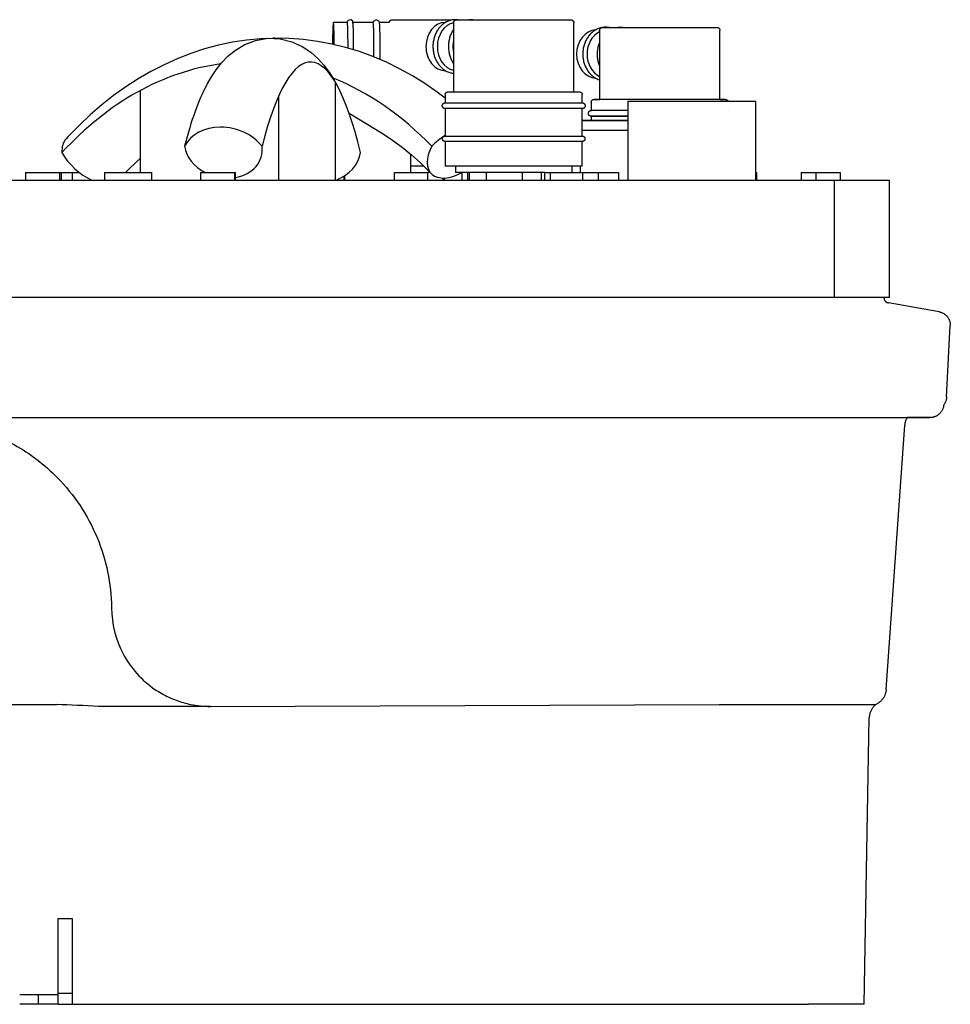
# Model space of a CAD drawing. Header units: millimetres. Extents: x -236 to 281, y 0 to 495.
# Tile 2 of 2: x -56 to 281, y 0 to 357. Entities that reach past the tile are written whole.
import ezdxf

# ---------------------------------------------------------------- set-up
doc = ezdxf.new("R2010")
doc.units = ezdxf.units.MM
for name, color, linetype, true_color in [('Material 1', 5, 'Continuous', 0x0000ff), ('Material 2', 251, 'Continuous', 0x505050), ('Material 3', 7, 'Continuous', 0xe6e6e6)]:
    doc.layers.add(name, color=color, linetype=linetype, true_color=true_color)

msp = doc.modelspace()

# ---------------------------------------------------------------- linework, layer by layer
at = {"layer": 'Material 1'}
for p, q in [((58.41, 298.93), (58.41, 334.28)), ((-12.44, 331.41), (-12.44, 301.67)), ((37.84, 298.93), (37.84, 329.51))]:
    msp.add_line(p, q, dxfattribs=at)
at = {"layer": 'Material 1', "flags": 128}
for points in [[(34.08, 350.33), (31.29, 350.22), (26.14, 349.73), (21.02, 348.94), (15.94, 347.87), (10.9, 346.51), (5.93, 344.88), (1.04, 342.97), (-3.78, 340.8), (-8.51, 338.38), (-13.14, 335.7), (-17.66, 332.77), (-22.07, 329.61), (-26.37, 326.22), (-30.54, 322.61), (-34.59, 318.79), (-38.51, 314.77), (-39.32, 313.89)], [(10.4, 330.91), (11.83, 333.71), (13.39, 336.4), (15.13, 338.98), (17.11, 341.47), (19.41, 343.86), (22.16, 346.1), (25.48, 348.09), (29.4, 349.61), (33.8, 350.38), (38.34, 350.22), (42.61, 349.16), (46.32, 347.46), (49.43, 345.36), (52.02, 343.05), (54.2, 340.63), (56.08, 338.11), (57.75, 335.49), (59.27, 332.77), (60.2, 330.91)], [(98.16, 328.7), (95.29, 330.88), (90.84, 333.95), (86.27, 336.78), (81.6, 339.36), (76.84, 341.69), (71.99, 343.76), (67.06, 345.55), (62.07, 347.08), (57.01, 348.32), (51.91, 349.28), (46.78, 349.96), (41.62, 350.34), (36.45, 350.43), (35.68, 350.4)], [(63.35, 323.21), (75.66, 315.76), (79.12, 313.43), (82.54, 310.88), (85.9, 308.13), (89.21, 305.17), (92.45, 302), (93.12, 301.31)], [(-17.8, 301.67), (-16.92, 302.59), (-13.67, 305.72), (-12.44, 306.81)]]:
    msp.add_lwpolyline(points, dxfattribs=at)
at = {"layer": 'Material 1'}
for centre, major_axis, ratio, start_param, end_param in [((49.34, 183.62), (0, 158.18), 0.188224, 5.626824, 6.91531), ((27.34, 183.62), (0, 158.18), 0.705658, 0.095637, 0.656362), ((27.34, 183.62), (0, 158.18), 0.705658, 5.65106, 6.009217), ((21.25, 183.62), (0, 158.18), 0.188224, 0.330736, 0.632125), ((18.54, 305.16), (-15.65, 4.02), 0.792354, 3.939219, 6.112858), ((100.29, 305.16), (11.63, 11.21), 0.571641, 1.228077, 1.622286), ((-27.41, 302.97), (-11.91, 10.91), 0.561328, 0, 0.537084), ((17.71, 311.23), (-13.85, 3.56), 0.792354, 0.313649, 1.290568), ((17.71, 311.23), (-13.85, 3.56), 0.792354, 2.088857, 3.455242), ((103.42, 311.23), (10.3, 9.92), 0.571641, 2.106263, 4.270937), ((-30.64, 308.93), (-10.55, 9.66), 0.561328, 1.021061, 2.104175), ((53.47, 308.93), (13.89, 3.39), 0.778058, 4.89577, 5.978883)]:
    msp.add_ellipse(centre, major_axis=major_axis, ratio=ratio, start_param=start_param, end_param=end_param, dxfattribs=at)
at = {"layer": 'Material 2'}
for p, q in [((62.64, 356.15), (57.63, 356.15)), ((72.03, 356.15), (64.68, 356.15)), ((77.98, 356.15), (74.31, 356.15)), ((85.47, 356.95), (78.41, 356.95)), ((100.37, 356.95), (85.47, 356.95)), ((98.39, 356.15), (98.27, 356.15)), ((101.19, 355.95), (101.19, 330.95)), ((108.84, 356.95), (101.77, 356.95)), ((144.24, 356.95), (108.84, 356.95)), ((144.82, 330.95), (144.82, 355.95)), ((161.81, 354.2), (154.75, 354.2)), ((154.79, 354.22), (154.77, 354.22)), ((197.21, 354.2), (161.81, 354.2)), ((154.16, 353.2), (154.16, 328.2)), ((197.79, 328.2), (197.79, 353.2)), ((98.27, 338.66), (98.34, 338.66)), ((98.16, 329.95), (98.16, 326.97)), ((99.15, 330.95), (146.86, 330.95)), ((147.86, 326.97), (147.86, 329.95)), ((98.22, 326.97), (147.78, 326.97)), ((151.13, 327.21), (151.13, 324.22)), ((164.39, 327.63), (164.39, 298.93)), ((164.39, 327.63), (187.61, 327.63)), ((187.61, 327.63), (210.83, 327.63)), ((210.83, 298.93), (210.83, 327.63)), ((98.16, 324.89), (98.16, 314.95)), ((147.78, 324.89), (98.22, 324.89)), ((147.86, 314.95), (147.86, 324.89)), ((151.13, 322.14), (151.13, 320.66)), ((159.4, 324.22), (151.14, 324.22)), ((159.4, 322.14), (151.14, 322.14)), ((164.39, 324.22), (159.4, 324.22)), ((164.39, 322.14), (159.4, 322.14)), ((200.81, 324.22), (200.83, 324.22)), ((147.83, 320.58), (164.38, 320.58)), ((147.84, 320.66), (164.38, 320.66)), ((98.22, 314.95), (147.78, 314.95)), ((164.38, 317), (147.83, 317)), ((98.16, 312.95), (98.16, 303.95)), ((147.78, 312.95), (98.22, 312.95)), ((147.86, 303.95), (147.86, 312.95)), ((151.15, 312.2), (151.13, 312.2)), ((85.7, 301.67), (85.7, 308.3)), ((90.4, 303.95), (85.69, 303.95)), ((106.43, 303.95), (98.16, 303.95)), ((101.86, 303.95), (101.86, 301.67)), ((147.86, 303.95), (106.43, 303.95)), ((144.15, 301.67), (144.15, 303.95)), ((147.07, 303.95), (147.07, 301.67)), ((-54, 301.67), (-54, 298.93)), ((-54, 301.67), (-42.68, 301.67)), ((-42.68, 301.67), (-41.51, 301.67)), ((-41.51, 301.67), (-40.97, 301.67)), ((-41.51, 298.93), (-41.51, 301.67)), ((-41.01, 301.67), (-38.94, 301.67)), ((-40.95, 298.93), (-40.95, 301.67)), ((-38.94, 301.67), (-36.91, 301.67)), ((-36.91, 301.67), (-34.45, 301.67)), ((-36.91, 298.93), (-36.91, 301.67)), ((-25.32, 301.67), (-25.32, 298.93)), ((-25.31, 301.67), (-20.26, 301.67)), ((-20.26, 301.67), (-20.25, 301.67)), ((-20.25, 301.67), (-19.99, 301.67)), ((-19.99, 301.67), (-8.17, 301.67)), ((-8.17, 298.93), (-8.17, 301.67)), ((-8.17, 298.93), (-8.17, 301.67)), ((9.48, 301.67), (9.48, 298.93)), ((9.5, 301.67), (21.22, 301.67)), ((21.22, 301.67), (21.93, 301.67)), ((21.93, 301.67), (22.11, 301.67)), ((21.93, 298.93), (21.93, 301.67)), ((22.11, 298.93), (22.11, 301.67)), ((61.53, 298.93), (61.53, 300.44)), ((61.72, 298.93), (61.72, 300.57)), ((79.79, 301.67), (79.84, 301.67)), ((79.79, 298.93), (79.79, 301.67)), ((79.84, 301.67), (91.8, 301.67)), ((92.74, 301.67), (91.8, 301.67)), ((91.82, 298.93), (91.82, 301.67)), ((108.9, 301.67), (101.86, 301.67)), ((104.23, 301.67), (104.23, 298.93)), ((106.37, 298.93), (106.37, 301.67)), ((106.86, 301.67), (106.86, 298.93)), ((134.28, 301.67), (108.9, 301.67)), ((113.06, 301.67), (113.06, 298.93)), ((126.18, 298.93), (126.18, 301.67)), ((132.96, 301.67), (132.96, 298.93)), ((134.23, 301.67), (134.23, 298.93)), ((134.26, 301.67), (136.37, 301.67)), ((136.37, 301.67), (138.39, 301.67)), ((136.37, 298.93), (136.37, 301.67)), ((138.39, 301.67), (148.05, 301.67)), ((148.01, 301.67), (153.74, 301.67)), ((148.05, 298.93), (148.05, 301.67)), ((153.74, 301.67), (156.24, 301.67)), ((153.74, 298.93), (153.74, 301.67)), ((156.24, 301.67), (161.04, 301.67)), ((161.07, 298.93), (161.07, 301.67)), ((210.85, 301.67), (211.21, 301.67)), ((211.21, 298.93), (211.21, 301.67)), ((227.2, 301.67), (227.2, 298.93)), ((227.21, 301.67), (232.74, 301.67)), ((232.74, 301.67), (235.29, 301.67)), ((232.74, 298.93), (232.74, 301.67)), ((235.29, 301.67), (241.42, 301.67)), ((241.46, 298.93), (241.46, 301.67)), ((97.32, 299.7), (97.32, 298.93)), ((97.86, 298.93), (97.86, 299.71))]:
    msp.add_line(p, q, dxfattribs=at)
at = {"layer": 'Material 2', "flags": 128}
for points in [[(103.2, 356.99), (102.89, 357.05), (102.56, 357.1), (102.22, 357.13), (101.89, 357.14), (101.56, 357.14), (101.23, 357.12), (100.9, 357.08), (100.57, 357.03), (100.24, 356.96), (99.92, 356.87), (99.6, 356.77), (99.28, 356.66), (98.97, 356.52), (98.67, 356.38), (98.37, 356.22), (98.07, 356.04), (97.79, 355.85), (97.51, 355.65), (97.23, 355.44), (96.97, 355.21), (96.71, 354.97), (96.47, 354.72), (96.23, 354.46), (96, 354.18), (95.78, 353.9), (95.57, 353.61), (95.37, 353.31), (95.19, 352.99), (95.01, 352.67), (94.84, 352.35), (94.69, 352.01), (94.54, 351.67), (94.41, 351.32), (94.29, 350.97), (94.18, 350.61), (94.08, 350.25), (93.99, 349.88), (93.92, 349.51), (93.86, 349.13), (93.81, 348.76), (93.77, 348.38), (93.74, 348), (93.73, 347.62), (93.73, 347.41)], [(64.97, 347.41), (64.97, 347.76), (64.97, 348.11), (64.96, 348.46), (64.96, 348.8), (64.96, 349.15), (64.96, 349.49), (64.95, 349.83), (64.95, 350.16), (64.95, 350.49), (64.94, 350.82), (64.94, 351.14), (64.93, 351.45), (64.93, 351.76), (64.92, 352.06), (64.91, 352.36), (64.91, 352.64), (64.9, 352.92), (64.89, 353.19), (64.88, 353.45), (64.87, 353.7), (64.87, 353.94), (64.86, 354.17), (64.85, 354.39), (64.84, 354.6), (64.83, 354.8), (64.82, 354.99), (64.8, 355.16), (64.79, 355.33), (64.78, 355.48), (64.77, 355.63), (64.76, 355.76), (64.74, 355.88), (64.73, 355.99), (64.71, 356.1), (64.7, 356.2), (64.67, 356.31), (64.63, 356.45), (64.5, 356.69), (63.96, 357.09), (62.99, 356.9), (62.73, 356.56), (62.66, 356.38), (62.62, 356.26), (62.6, 356.15)], [(74.35, 356.04), (74.32, 356.17), (74.26, 356.34), (74.06, 356.66), (73.17, 357.07), (72.28, 356.66), (72.08, 356.34), (72.01, 356.17), (72.01, 356.15)], [(77.84, 356.15), (77.85, 356.18), (77.86, 356.22), (77.87, 356.27), (77.88, 356.31), (77.9, 356.36), (77.91, 356.4), (77.93, 356.44), (77.95, 356.48), (77.97, 356.52), (78, 356.56), (78.02, 356.6), (78.05, 356.64), (78.08, 356.67), (78.11, 356.71), (78.14, 356.74), (78.17, 356.78), (78.21, 356.81), (78.24, 356.84), (78.28, 356.87), (78.31, 356.89), (78.35, 356.92), (78.39, 356.94), (78.4, 356.95)], [(101.2, 353.59), (101.17, 353.55), (100.97, 353.25), (100.78, 352.94), (100.61, 352.62), (100.44, 352.3), (100.29, 351.97), (100.14, 351.63), (100.01, 351.28), (99.89, 350.93), (99.78, 350.58), (99.68, 350.22), (99.6, 349.85), (99.53, 349.49), (99.46, 349.12), (99.41, 348.74), (99.38, 348.37), (99.35, 347.99), (99.34, 347.61), (99.34, 347.41)], [(101.19, 355.95), (101.19, 355.99), (101.19, 356.04), (101.2, 356.09), (101.2, 356.13), (101.21, 356.18), (101.22, 356.22), (101.24, 356.27), (101.25, 356.31), (101.26, 356.36), (101.28, 356.4), (101.3, 356.44), (101.32, 356.48), (101.34, 356.52), (101.37, 356.56), (101.39, 356.6), (101.42, 356.64), (101.45, 356.67), (101.48, 356.71), (101.51, 356.74), (101.54, 356.78), (101.57, 356.81), (101.61, 356.84), (101.65, 356.87), (101.68, 356.89), (101.72, 356.92), (101.76, 356.94), (101.77, 356.95)], [(108.66, 356.95), (108.47, 356.98), (108.14, 357.03), (107.81, 357.06), (107.48, 357.07), (107.14, 357.07), (106.81, 357.05), (106.48, 357.01), (106.15, 356.96), (106.11, 356.95)], [(144.25, 356.95), (144.28, 356.92), (144.32, 356.9), (144.36, 356.87), (144.4, 356.84), (144.43, 356.81), (144.47, 356.78), (144.5, 356.75), (144.53, 356.72), (144.56, 356.68), (144.59, 356.64), (144.62, 356.61), (144.64, 356.57), (144.67, 356.53), (144.69, 356.49), (144.71, 356.45), (144.73, 356.41), (144.75, 356.36), (144.76, 356.32), (144.78, 356.28), (144.79, 356.23), (144.8, 356.19), (144.81, 356.14), (144.81, 356.09), (144.82, 356.05), (144.82, 356), (144.82, 355.96), (144.82, 355.95)], [(154.75, 354.21), (154.45, 354.14), (154.13, 354.04), (153.8, 353.92), (153.48, 353.79), (153.17, 353.65), (152.86, 353.49), (152.55, 353.31), (152.26, 353.13), (151.97, 352.93), (151.69, 352.71), (151.42, 352.49), (151.15, 352.25), (150.9, 352), (150.65, 351.73), (150.41, 351.46), (150.19, 351.18), (149.97, 350.89), (149.77, 350.58), (149.57, 350.27), (149.39, 349.95), (149.21, 349.62), (149.05, 349.29), (148.9, 348.95), (148.76, 348.6), (148.64, 348.24), (148.52, 347.88), (148.42, 347.52), (148.33, 347.15), (148.25, 346.78), (148.19, 346.4), (148.14, 346.02), (148.1, 345.64), (148.07, 345.26), (148.06, 344.88), (148.06, 344.67)], [(154.16, 353.2), (154.16, 353.25), (154.17, 353.3), (154.17, 353.34), (154.18, 353.39), (154.19, 353.43), (154.2, 353.48), (154.21, 353.52), (154.22, 353.57), (154.24, 353.61), (154.25, 353.65), (154.27, 353.69), (154.29, 353.74), (154.32, 353.78), (154.34, 353.82), (154.36, 353.85), (154.39, 353.89), (154.42, 353.93), (154.45, 353.96), (154.48, 354), (154.51, 354.03), (154.55, 354.06), (154.58, 354.09), (154.62, 354.12), (154.66, 354.15), (154.69, 354.17), (154.73, 354.2), (154.74, 354.2)], [(158.06, 354.2), (157.84, 354.26), (157.5, 354.32), (157.16, 354.36), (156.82, 354.39), (156.48, 354.4), (156.14, 354.4), (155.8, 354.38), (155.46, 354.34), (155.12, 354.29), (154.93, 354.25)], [(163.09, 354.17), (163.01, 354.19), (162.67, 354.25), (162.33, 354.29), (161.99, 354.32), (161.65, 354.33), (161.31, 354.33), (160.97, 354.31), (160.63, 354.27), (160.29, 354.22), (160.2, 354.2)], [(197.22, 354.2), (197.26, 354.18), (197.3, 354.15), (197.33, 354.13), (197.37, 354.1), (197.4, 354.07), (197.44, 354.04), (197.47, 354), (197.5, 353.97), (197.53, 353.94), (197.56, 353.9), (197.59, 353.86), (197.61, 353.82), (197.64, 353.78), (197.66, 353.74), (197.68, 353.7), (197.7, 353.66), (197.72, 353.62), (197.73, 353.57), (197.75, 353.53), (197.76, 353.49), (197.77, 353.44), (197.78, 353.4), (197.79, 353.35), (197.79, 353.3), (197.79, 353.26), (197.79, 353.21), (197.79, 353.2)], [(64.96, 346.17), (64.96, 346.52), (64.97, 346.87), (64.97, 347.22), (64.97, 347.41)], [(93.73, 347.41), (93.73, 347.03), (93.75, 346.65), (93.78, 346.27), (93.83, 345.89), (93.88, 345.51), (93.95, 345.14), (94.03, 344.77), (94.12, 344.4), (94.23, 344.04), (94.34, 343.69), (94.47, 343.33), (94.61, 342.99), (94.76, 342.65), (94.92, 342.32), (95.09, 342), (95.27, 341.68), (95.46, 341.37), (95.67, 341.07), (95.88, 340.79), (96.11, 340.51), (96.34, 340.24), (96.58, 339.98), (96.83, 339.74), (97.09, 339.5), (97.36, 339.28), (97.63, 339.07), (97.92, 338.88), (98.21, 338.69), (98.5, 338.52), (98.81, 338.37), (99.11, 338.23), (99.43, 338.11), (99.74, 338), (100.07, 337.91), (100.39, 337.83), (100.72, 337.77), (101.05, 337.72), (101.2, 337.71)], [(99.34, 347.41), (99.34, 347.03), (99.36, 346.65), (99.39, 346.28), (99.44, 345.9), (99.49, 345.53), (99.56, 345.16), (99.64, 344.8), (99.73, 344.43), (99.83, 344.08), (99.94, 343.72), (100.07, 343.37), (100.21, 343.03), (100.36, 342.7), (100.52, 342.37), (100.69, 342.05), (100.87, 341.73), (101.06, 341.43), (101.2, 341.23)], [(154.17, 349.07), (154.1, 348.91), (153.96, 348.56), (153.83, 348.21), (153.72, 347.85), (153.62, 347.49), (153.53, 347.13), (153.46, 346.76), (153.39, 346.38), (153.34, 346.01), (153.3, 345.63), (153.28, 345.26), (153.26, 344.88), (153.26, 344.67)], [(148.06, 344.67), (148.06, 344.29), (148.08, 343.91), (148.11, 343.53), (148.16, 343.15), (148.22, 342.77), (148.29, 342.4), (148.37, 342.03), (148.46, 341.66), (148.57, 341.3), (148.69, 340.94), (148.82, 340.59), (148.97, 340.24), (149.12, 339.9), (149.29, 339.57), (149.47, 339.25), (149.66, 338.93), (149.86, 338.62), (150.07, 338.32), (150.29, 338.03), (150.52, 337.76), (150.76, 337.49), (151.01, 337.23), (151.27, 336.99), (151.54, 336.75), (151.82, 336.53), (152.1, 336.32), (152.39, 336.13), (152.69, 335.95), (153, 335.78), (153.31, 335.63), (153.63, 335.49), (153.95, 335.37), (154.17, 335.29)], [(153.26, 344.67), (153.27, 344.29), (153.29, 343.92), (153.32, 343.54), (153.36, 343.16), (153.42, 342.79), (153.49, 342.42), (153.57, 342.05), (153.67, 341.69), (153.77, 341.33), (153.89, 340.97), (154.02, 340.62), (154.16, 340.28)], [(98.16, 329.95), (98.16, 329.99), (98.16, 330.03), (98.16, 330.07), (98.17, 330.11), (98.18, 330.15), (98.19, 330.19), (98.2, 330.23), (98.21, 330.26), (98.22, 330.3), (98.24, 330.34), (98.25, 330.38), (98.27, 330.41), (98.29, 330.45), (98.31, 330.48), (98.33, 330.51), (98.35, 330.55), (98.38, 330.58), (98.4, 330.61), (98.43, 330.64), (98.46, 330.67), (98.49, 330.69), (98.52, 330.72), (98.55, 330.74), (98.58, 330.77), (98.62, 330.79), (98.65, 330.81), (98.68, 330.83), (98.72, 330.85), (98.76, 330.87), (98.79, 330.88), (98.83, 330.89), (98.87, 330.91), (98.91, 330.92), (98.95, 330.93), (98.98, 330.93), (99.02, 330.94), (99.06, 330.94), (99.1, 330.95), (99.14, 330.95), (99.15, 330.95)], [(146.86, 330.95), (146.9, 330.95), (146.94, 330.95), (146.98, 330.94), (147.02, 330.94), (147.06, 330.93), (147.1, 330.92), (147.13, 330.91), (147.17, 330.9), (147.21, 330.88), (147.25, 330.87), (147.28, 330.85), (147.32, 330.84), (147.35, 330.82), (147.39, 330.8), (147.42, 330.77), (147.45, 330.75), (147.49, 330.73), (147.52, 330.7), (147.55, 330.67), (147.57, 330.65), (147.6, 330.62), (147.63, 330.59), (147.65, 330.56), (147.68, 330.52), (147.7, 330.49), (147.72, 330.46), (147.74, 330.42), (147.76, 330.39), (147.77, 330.35), (147.79, 330.31), (147.8, 330.27), (147.81, 330.24), (147.82, 330.2), (147.83, 330.16), (147.84, 330.12), (147.85, 330.08), (147.85, 330.04), (147.85, 330), (147.86, 329.96), (147.86, 329.95)], [(98.16, 324.89), (98.12, 324.89), (98.07, 324.89), (98.03, 324.89), (97.99, 324.9), (97.95, 324.91), (97.91, 324.92), (97.87, 324.93), (97.83, 324.94), (97.79, 324.95), (97.75, 324.97), (97.71, 324.98), (97.68, 325), (97.64, 325.02), (97.6, 325.04), (97.57, 325.07), (97.54, 325.09), (97.5, 325.12), (97.47, 325.14), (97.44, 325.17), (97.41, 325.2), (97.38, 325.23), (97.35, 325.26), (97.33, 325.3), (97.3, 325.33), (97.28, 325.36), (97.26, 325.4), (97.24, 325.44), (97.22, 325.47), (97.2, 325.51), (97.19, 325.55), (97.17, 325.59), (97.16, 325.63), (97.15, 325.67), (97.14, 325.71), (97.13, 325.75), (97.12, 325.79), (97.12, 325.83), (97.12, 325.87), (97.12, 325.92), (97.12, 325.96), (97.12, 326), (97.12, 326.04), (97.13, 326.08), (97.13, 326.12), (97.14, 326.16), (97.15, 326.2), (97.17, 326.24), (97.18, 326.28), (97.19, 326.32), (97.21, 326.36), (97.23, 326.4), (97.25, 326.43), (97.27, 326.47), (97.29, 326.5), (97.32, 326.54), (97.34, 326.57), (97.37, 326.6), (97.39, 326.64), (97.42, 326.67), (97.45, 326.69), (97.48, 326.72), (97.52, 326.75), (97.55, 326.77), (97.58, 326.8), (97.62, 326.82), (97.66, 326.84), (97.69, 326.86), (97.73, 326.88), (97.77, 326.89), (97.81, 326.91), (97.85, 326.92), (97.89, 326.93), (97.93, 326.94), (97.97, 326.95), (98.01, 326.96), (98.05, 326.96), (98.09, 326.97), (98.13, 326.97), (98.16, 326.97)], [(98.16, 326.97), (98.18, 326.97), (98.22, 326.97)], [(147.78, 326.97), (147.84, 326.97), (147.86, 326.97)], [(147.86, 326.97), (147.9, 326.97), (147.94, 326.96), (147.98, 326.96), (148.02, 326.95), (148.06, 326.95), (148.1, 326.94), (148.14, 326.93), (148.18, 326.91), (148.22, 326.9), (148.26, 326.89), (148.3, 326.87), (148.34, 326.85), (148.37, 326.83), (148.41, 326.81), (148.44, 326.79), (148.48, 326.76), (148.51, 326.74), (148.54, 326.71), (148.57, 326.68), (148.6, 326.65), (148.63, 326.62), (148.66, 326.59), (148.68, 326.56), (148.71, 326.52), (148.73, 326.49), (148.75, 326.45), (148.77, 326.42), (148.79, 326.38), (148.81, 326.34), (148.83, 326.3), (148.84, 326.26), (148.85, 326.22), (148.86, 326.18), (148.87, 326.14), (148.88, 326.1), (148.89, 326.06), (148.89, 326.02), (148.9, 325.98), (148.9, 325.94), (148.9, 325.9), (148.89, 325.85), (148.89, 325.81), (148.89, 325.77), (148.88, 325.73), (148.87, 325.69), (148.86, 325.65), (148.85, 325.61), (148.83, 325.57), (148.82, 325.53), (148.8, 325.49), (148.78, 325.46), (148.76, 325.42), (148.74, 325.38), (148.72, 325.35), (148.7, 325.31), (148.67, 325.28), (148.65, 325.25), (148.62, 325.22), (148.59, 325.19), (148.56, 325.16), (148.53, 325.13), (148.5, 325.1), (148.46, 325.08), (148.43, 325.06), (148.39, 325.03), (148.36, 325.01), (148.32, 324.99), (148.28, 324.98), (148.24, 324.96), (148.2, 324.95), (148.16, 324.93), (148.12, 324.92), (148.08, 324.91), (148.04, 324.9), (148, 324.9), (147.96, 324.89), (147.92, 324.89), (147.88, 324.89), (147.86, 324.89)], [(151.13, 327.21), (151.13, 327.25), (151.13, 327.29), (151.14, 327.32), (151.14, 327.36), (151.15, 327.4), (151.16, 327.44), (151.17, 327.48), (151.18, 327.52), (151.19, 327.56), (151.21, 327.59), (151.22, 327.63), (151.24, 327.67), (151.26, 327.7), (151.28, 327.74), (151.3, 327.77), (151.33, 327.8), (151.35, 327.83), (151.38, 327.86), (151.4, 327.89), (151.43, 327.92), (151.46, 327.95), (151.49, 327.97), (151.52, 328), (151.55, 328.02), (151.59, 328.04), (151.62, 328.07), (151.66, 328.09), (151.69, 328.1), (151.73, 328.12), (151.77, 328.14), (151.8, 328.15), (151.84, 328.16), (151.88, 328.17), (151.92, 328.18), (151.96, 328.19), (152, 328.19), (152.04, 328.2), (152.08, 328.2), (152.12, 328.2), (152.13, 328.2)], [(160.07, 328.2), (159.37, 328.2), (158.7, 328.2), (158.05, 328.2), (157.44, 328.2), (156.85, 328.2), (156.3, 328.2), (155.78, 328.2), (155.28, 328.2), (154.83, 328.2), (154.4, 328.2), (154.01, 328.2), (153.66, 328.2), (153.34, 328.2), (153.06, 328.2), (152.81, 328.2), (152.6, 328.2), (152.43, 328.2), (152.3, 328.2), (152.2, 328.2), (152.15, 328.2), (152.13, 328.2)], [(152.13, 328.2), (152.15, 328.2), (152.2, 328.2), (152.3, 328.2), (152.43, 328.2), (152.6, 328.2), (152.81, 328.2), (153.06, 328.2), (153.34, 328.2), (153.66, 328.2), (154.01, 328.2), (154.17, 328.2)], [(199.83, 328.2), (199.81, 328.2), (199.75, 328.2), (199.66, 328.2), (199.53, 328.2), (199.36, 328.2), (199.15, 328.2), (198.9, 328.2), (198.62, 328.2), (198.3, 328.2), (197.95, 328.2), (197.56, 328.2), (197.14, 328.2), (196.68, 328.2), (196.19, 328.2), (195.66, 328.2), (195.11, 328.2), (194.53, 328.2), (193.91, 328.2), (193.27, 328.2), (192.6, 328.2), (191.9, 328.2), (191.18, 328.2), (190.43, 328.2), (189.66, 328.2), (188.87, 328.2), (188.05, 328.2), (187.22, 328.2), (186.37, 328.2), (185.5, 328.2), (184.62, 328.2), (183.73, 328.2), (182.82, 328.2), (181.9, 328.2), (180.97, 328.2), (180.03, 328.2), (179.09, 328.2), (178.14, 328.2), (177.19, 328.2), (176.24, 328.2), (175.28, 328.2), (174.33, 328.2), (173.38, 328.2), (172.43, 328.2), (171.49, 328.2), (170.56, 328.2), (169.64, 328.2), (168.72, 328.2), (167.82, 328.2), (166.93, 328.2), (166.05, 328.2), (165.19, 328.2), (164.35, 328.2), (163.53, 328.2), (162.72, 328.2), (161.94, 328.2), (161.18, 328.2), (160.45, 328.2), (160.07, 328.2)], [(197.79, 328.2), (197.94, 328.2), (198.3, 328.2), (198.62, 328.2), (198.9, 328.2), (199.14, 328.2), (199.35, 328.2), (199.52, 328.2), (199.66, 328.2), (199.75, 328.2), (199.81, 328.2), (199.83, 328.2)], [(199.83, 328.2), (199.87, 328.2), (199.91, 328.2), (199.95, 328.2), (199.99, 328.19), (200.03, 328.18), (200.07, 328.17), (200.11, 328.16), (200.14, 328.15), (200.18, 328.14), (200.22, 328.12), (200.26, 328.11), (200.29, 328.09), (200.33, 328.07), (200.36, 328.05), (200.39, 328.03), (200.43, 328.01), (200.46, 327.98), (200.49, 327.96), (200.52, 327.93), (200.55, 327.9), (200.57, 327.87), (200.6, 327.84), (200.62, 327.81), (200.65, 327.78), (200.67, 327.74), (200.69, 327.71), (200.71, 327.68), (200.73, 327.64)], [(98.22, 324.89), (98.2, 324.89), (98.16, 324.89), (98.16, 324.89)], [(147.86, 324.89), (147.84, 324.89), (147.78, 324.89)], [(151.13, 322.14), (151.09, 322.14), (151.05, 322.14), (151, 322.15), (150.96, 322.15), (150.92, 322.16), (150.88, 322.17), (150.84, 322.18), (150.8, 322.19), (150.76, 322.21), (150.72, 322.22), (150.69, 322.24), (150.65, 322.26), (150.61, 322.28), (150.58, 322.3), (150.54, 322.32), (150.51, 322.35), (150.47, 322.37), (150.44, 322.4), (150.41, 322.43), (150.38, 322.46), (150.35, 322.49), (150.33, 322.52), (150.3, 322.55), (150.28, 322.58), (150.25, 322.62), (150.23, 322.65), (150.21, 322.69), (150.19, 322.73), (150.17, 322.77), (150.16, 322.8), (150.14, 322.84), (150.13, 322.88), (150.12, 322.92), (150.11, 322.96), (150.1, 323), (150.1, 323.04), (150.09, 323.09), (150.09, 323.13), (150.09, 323.17), (150.09, 323.21), (150.09, 323.25), (150.09, 323.29), (150.1, 323.34), (150.11, 323.38), (150.12, 323.42), (150.13, 323.46), (150.14, 323.5), (150.15, 323.54), (150.17, 323.58), (150.18, 323.61), (150.2, 323.65), (150.22, 323.69), (150.24, 323.72), (150.26, 323.76), (150.29, 323.79), (150.31, 323.83), (150.34, 323.86), (150.37, 323.89), (150.4, 323.92), (150.43, 323.95), (150.46, 323.98), (150.49, 324), (150.52, 324.03), (150.56, 324.05), (150.59, 324.07), (150.63, 324.09), (150.67, 324.11), (150.7, 324.13), (150.74, 324.15), (150.78, 324.16), (150.82, 324.17), (150.86, 324.19), (150.9, 324.2), (150.94, 324.2), (150.98, 324.21), (151.02, 324.22), (151.07, 324.22), (151.11, 324.22), (151.13, 324.22)], [(159.4, 324.22), (158.67, 324.22), (157.97, 324.22), (157.3, 324.22), (156.66, 324.22), (156.05, 324.22), (155.48, 324.22), (154.93, 324.22), (154.42, 324.22), (153.94, 324.22), (153.5, 324.22), (153.09, 324.22), (152.73, 324.22), (152.39, 324.22), (152.1, 324.22), (151.84, 324.22), (151.63, 324.22), (151.45, 324.22), (151.31, 324.22), (151.21, 324.22), (151.15, 324.22), (151.13, 324.22)], [(151.13, 324.22), (151.15, 324.22), (151.2, 324.22)], [(151.2, 322.14), (151.18, 322.14), (151.14, 322.14), (151.13, 322.14)], [(151.13, 322.14), (151.15, 322.14), (151.21, 322.14), (151.31, 322.14), (151.45, 322.14), (151.62, 322.14), (151.84, 322.14), (152.1, 322.14), (152.39, 322.14), (152.72, 322.14), (153.09, 322.14), (153.5, 322.14), (153.94, 322.14), (154.41, 322.14), (154.93, 322.14), (155.47, 322.14), (156.05, 322.14), (156.66, 322.14), (157.3, 322.14), (157.97, 322.14), (158.67, 322.14), (159.39, 322.14), (159.4, 322.14)], [(164.39, 324.22), (163.87, 324.22), (163.01, 324.22), (162.17, 324.22), (161.35, 324.22), (160.56, 324.22), (159.8, 324.22), (159.4, 324.22)], [(159.4, 322.14), (160.15, 322.14), (160.93, 322.14), (161.74, 322.14), (162.56, 322.14), (163.41, 322.14), (164.28, 322.14), (164.39, 322.14)], [(98.16, 312.95), (98.12, 312.95), (98.08, 312.95), (98.04, 312.96), (98, 312.96), (97.96, 312.97), (97.92, 312.98), (97.88, 312.99), (97.84, 313), (97.8, 313.01), (97.77, 313.03), (97.73, 313.04), (97.7, 313.06), (97.66, 313.08), (97.63, 313.1), (97.59, 313.12), (97.56, 313.15), (97.53, 313.17), (97.5, 313.2), (97.47, 313.22), (97.44, 313.25), (97.41, 313.28), (97.39, 313.31), (97.36, 313.34), (97.34, 313.37), (97.32, 313.41), (97.29, 313.44), (97.27, 313.48), (97.26, 313.51), (97.24, 313.55), (97.22, 313.59), (97.21, 313.62), (97.2, 313.66), (97.19, 313.7), (97.18, 313.74), (97.17, 313.78), (97.17, 313.82), (97.16, 313.86), (97.16, 313.9), (97.16, 313.94), (97.16, 313.98), (97.16, 314.02), (97.16, 314.06), (97.17, 314.1), (97.17, 314.14), (97.18, 314.18), (97.19, 314.21), (97.2, 314.25), (97.22, 314.29), (97.23, 314.33), (97.25, 314.36), (97.26, 314.4), (97.28, 314.44), (97.3, 314.47), (97.33, 314.5), (97.35, 314.54), (97.37, 314.57), (97.4, 314.6), (97.42, 314.63), (97.45, 314.66), (97.48, 314.69), (97.51, 314.71), (97.54, 314.74), (97.57, 314.76), (97.61, 314.78), (97.64, 314.81), (97.68, 314.83), (97.71, 314.84), (97.75, 314.86), (97.78, 314.88), (97.82, 314.89), (97.86, 314.9), (97.9, 314.91), (97.94, 314.92), (97.98, 314.93), (98.02, 314.94), (98.06, 314.94), (98.1, 314.95), (98.14, 314.95), (98.16, 314.95)], [(98.16, 314.95), (98.18, 314.95), (98.22, 314.95)], [(147.78, 314.95), (147.84, 314.95), (147.86, 314.95)], [(147.86, 314.95), (147.9, 314.95), (147.94, 314.95), (147.98, 314.94), (148.02, 314.94), (148.05, 314.93), (148.09, 314.92), (148.13, 314.91), (148.17, 314.9), (148.21, 314.88), (148.25, 314.87), (148.28, 314.85), (148.32, 314.84), (148.35, 314.82), (148.39, 314.8), (148.42, 314.77), (148.45, 314.75), (148.48, 314.73), (148.52, 314.7), (148.54, 314.67), (148.57, 314.65), (148.6, 314.62), (148.63, 314.59), (148.65, 314.55), (148.67, 314.52), (148.7, 314.49), (148.72, 314.45), (148.74, 314.42), (148.76, 314.38), (148.77, 314.35), (148.79, 314.31), (148.8, 314.27), (148.81, 314.24), (148.82, 314.2), (148.83, 314.16), (148.84, 314.12), (148.85, 314.08), (148.85, 314.04), (148.85, 314), (148.86, 313.96), (148.86, 313.92), (148.85, 313.88), (148.85, 313.84), (148.84, 313.8), (148.84, 313.76), (148.83, 313.72), (148.82, 313.68), (148.81, 313.64), (148.8, 313.61), (148.78, 313.57), (148.76, 313.53), (148.75, 313.5), (148.73, 313.46), (148.71, 313.43), (148.69, 313.39), (148.66, 313.36), (148.64, 313.33), (148.61, 313.3), (148.59, 313.27), (148.56, 313.24), (148.53, 313.21), (148.5, 313.18), (148.47, 313.16), (148.44, 313.14), (148.41, 313.11), (148.37, 313.09), (148.34, 313.07), (148.3, 313.05), (148.26, 313.04), (148.23, 313.02), (148.19, 313.01), (148.15, 312.99), (148.11, 312.98), (148.08, 312.97), (148.04, 312.96), (148, 312.96), (147.96, 312.95), (147.92, 312.95), (147.88, 312.95), (147.86, 312.95)], [(98.22, 312.95), (98.2, 312.95), (98.16, 312.95), (98.16, 312.95)], [(147.86, 312.95), (147.84, 312.95), (147.78, 312.95)]]:
    msp.add_lwpolyline(points, dxfattribs=at)
at = {"layer": 'Material 2'}
for centre, ratio, start_param, end_param in [((57.63, 347.41), 0.034684, 4.791952, 7.760391), ((62.64, 347.41), 0.034684, 4.712389, 6.283185), ((64.66, 347.41), 0.034684, 4.712389, 6.021386), ((72.03, 347.41), 0.034684, 4.712389, 6.283185), ((74.3, 347.41), 0.034684, 4.712389, 6.152286), ((98.27, 347.41), 0.810023, 0, 1.570796), ((102.4, 347.41), 0.810023, 0.167315, 1.570796), ((153.12, 344.67), 0.839602, 0.041174, 1.570796), ((156.94, 344.67), 0.839602, 0.386737, 1.570796), ((62.64, 347.41), 0.034684, 4.643852, 4.712389), ((64.66, 347.41), 0.034684, 4.570617, 4.712389), ((72.03, 347.41), 0.034684, 4.255927, 4.712389), ((74.3, 347.41), 0.034684, 4.135714, 4.712389), ((98.27, 347.41), 0.810023, 1.570796, 3.141593), ((102.4, 347.41), 0.810023, 1.570796, 2.971116), ((108.05, 347.41), 0.810023, 1.319337, 1.570796), ((108.05, 347.41), 0.810023, 1.570796, 1.822256), ((153.12, 344.67), 0.839602, 1.570796, 3.095061), ((156.94, 344.67), 0.839602, 1.570796, 2.754856)]:
    msp.add_ellipse(centre, major_axis=(0, 8.74), ratio=ratio, start_param=start_param, end_param=end_param, dxfattribs=at)
at = {"layer": 'Material 3'}
for p, q in [((-152.19, 298.93), (196.84, 298.93)), ((196.84, 298.93), (239.37, 298.93)), ((239.37, 298.93), (259.27, 298.93)), ((239.37, 256.38), (239.37, 298.93)), ((259.27, 271.34), (259.27, 298.93)), ((259.28, 271.34), (259.27, 271.34)), ((259.28, 256.38), (259.28, 271.34)), ((196.84, 256.38), (-152.19, 256.38)), ((239.37, 256.38), (196.84, 256.38)), ((259.28, 256.38), (239.37, 256.38)), ((277.28, 251.18), (258.88, 254.42)), ((279.95, 220.19), (281.32, 246.2)), ((258.1, 114.22), (264.78, 210.02)), ((-98.2, 108.77), (-42.79, 108.77)), ((13.02, 108.06), (-27.49, 108.06)), ((13.02, 108.06), (197.54, 108.77)), ((197.54, 108.77), (234.12, 108.77)), ((234.12, 108.77), (254.32, 108.77)), ((250.12, 0), (251.93, 103.86)), ((-42.15, 4), (-42.15, 31.1)), ((-42.15, 31.1), (-37.11, 31.1)), ((-37.11, 31.1), (-37.11, 4)), ((-42.15, 0), (-42.15, 4)), ((-42.15, 4), (-37.11, 4)), ((-37.11, 4), (-37.11, 0)), ((-56.11, 3.56), (-49.28, 3.56)), ((-49.28, 0), (-56.11, 0)), ((-49.28, 3.56), (-42.15, 3.56)), ((-49.28, 0), (-49.28, 3.56)), ((-42.15, 0), (-49.28, 0)), ((-42.15, 0), (-42.15, 3.56)), ((-42.15, 0), (-37.11, 0)), ((-37.12, 0), (196.92, 0)), ((196.92, 0), (229.93, 0)), ((250.12, 0), (229.93, 0))]:
    msp.add_line(p, q, dxfattribs=at)
at = {"layer": 'Material 3', "flags": 128}
for points in [[(257.24, 256.38), (257.24, 256.3), (257.24, 256.22), (257.25, 256.14), (257.26, 256.07), (257.28, 255.99), (257.29, 255.91), (257.31, 255.83), (257.34, 255.76), (257.36, 255.68), (257.39, 255.61), (257.43, 255.53), (257.46, 255.46), (257.5, 255.39), (257.54, 255.32), (257.58, 255.26), (257.63, 255.19), (257.68, 255.13), (257.73, 255.07), (257.79, 255.01), (257.84, 254.95), (257.9, 254.9), (257.96, 254.85), (258.02, 254.8), (258.09, 254.75), (258.15, 254.71), (258.22, 254.66), (258.29, 254.63), (258.36, 254.59), (258.43, 254.56), (258.51, 254.53), (258.58, 254.5), (258.66, 254.47), (258.74, 254.45), (258.81, 254.43), (258.88, 254.42)], [(277.28, 251.18), (277.48, 251.14), (277.67, 251.09), (277.86, 251.03), (278.05, 250.97), (278.23, 250.9), (278.41, 250.82), (278.59, 250.73), (278.77, 250.64), (278.94, 250.54), (279.11, 250.44), (279.27, 250.32), (279.43, 250.2), (279.58, 250.08), (279.73, 249.95), (279.87, 249.81), (280.01, 249.67), (280.14, 249.52), (280.26, 249.37), (280.38, 249.21), (280.49, 249.05), (280.6, 248.88), (280.7, 248.71), (280.79, 248.53), (280.88, 248.35), (280.96, 248.17), (281.03, 247.99), (281.09, 247.8), (281.14, 247.61), (281.19, 247.42), (281.23, 247.23), (281.27, 247.03), (281.29, 246.83), (281.31, 246.64), (281.32, 246.44), (281.32, 246.24), (281.32, 246.2)], [(279.95, 220.19), (279.94, 219.98), (279.91, 219.77), (279.88, 219.56), (279.83, 219.36), (279.78, 219.15), (279.72, 218.95), (279.66, 218.75), (279.58, 218.55), (279.5, 218.35), (279.41, 218.16), (279.31, 217.97), (279.2, 217.79), (279.09, 217.61), (278.97, 217.44), (278.93, 217.38)], [(278.93, 217.38), (278.91, 217.18), (278.88, 216.98), (278.84, 216.79), (278.8, 216.59), (278.74, 216.4), (278.68, 216.2), (278.61, 216.02), (278.54, 215.83), (278.45, 215.65), (278.36, 215.47), (278.26, 215.29), (278.16, 215.12), (278.05, 214.95), (277.93, 214.79), (277.81, 214.63), (277.67, 214.48), (277.54, 214.33), (277.4, 214.19), (277.25, 214.06), (277.09, 213.93), (276.94, 213.8), (276.77, 213.68), (276.6, 213.57), (276.43, 213.47), (276.26, 213.37), (276.08, 213.28), (275.89, 213.2), (275.71, 213.13), (275.52, 213.06), (275.33, 213), (275.13, 212.95), (274.94, 212.9), (274.74, 212.87), (274.54, 212.84), (274.34, 212.82), (274.14, 212.8), (273.94, 212.8), (273.92, 212.8)], [(-155.01, 212.8), (-109.17, 212.8), (-63.12, 212.8), (-16.94, 212.8), (29.32, 212.8), (75.56, 212.8), (121.71, 212.8), (167.71, 212.8), (200.24, 212.8)], [(200.24, 212.8), (202.74, 212.8), (205.22, 212.8), (207.68, 212.8), (210.11, 212.8), (212.5, 212.8), (214.87, 212.8), (217.19, 212.8), (219.47, 212.8), (221.71, 212.8), (223.9, 212.8), (226.03, 212.8), (228.1, 212.8), (230.12, 212.8), (232.07, 212.8), (233.96, 212.8), (235.77, 212.8), (237.51, 212.8), (239.18, 212.8), (240.77, 212.8), (242.28, 212.8), (243.71, 212.8), (245.05, 212.8), (246.3, 212.8), (247.47, 212.8), (248.54, 212.8), (249.52, 212.8), (250.41, 212.8), (251.2, 212.8), (251.89, 212.8), (252.49, 212.8), (252.99, 212.8), (253.38, 212.8), (253.68, 212.8), (253.72, 212.8)], [(253.72, 212.8), (261.59, 212.8), (267.54, 212.8), (271.55, 212.8), (273.62, 212.8), (273.92, 212.8)], [(265.74, 212.8), (265.63, 212.65), (265.52, 212.49), (265.42, 212.32), (265.33, 212.16), (265.25, 211.99), (265.17, 211.81), (265.1, 211.64), (265.03, 211.46), (264.97, 211.28), (264.92, 211.09), (264.88, 210.91), (264.85, 210.72), (264.82, 210.53), (264.8, 210.34), (264.79, 210.15), (264.78, 210.02)], [(273.92, 212.8), (272.95, 212.8), (270.03, 212.8), (265.74, 212.8)], [(258.1, 114.22), (258.08, 113.97), (258.05, 113.71), (258, 113.45), (257.95, 113.2), (257.88, 112.95), (257.81, 112.7), (257.73, 112.45), (257.63, 112.21), (257.53, 111.97), (257.42, 111.74), (257.29, 111.51), (257.16, 111.29), (257.02, 111.07), (256.87, 110.85), (256.72, 110.65), (256.55, 110.45), (256.38, 110.25), (256.2, 110.07), (256.01, 109.89), (255.82, 109.72), (255.61, 109.55), (255.41, 109.4), (255.19, 109.25), (254.97, 109.11), (254.75, 108.98), (254.52, 108.86), (254.32, 108.77)], [(254.32, 108.77), (254.13, 108.6), (253.94, 108.43), (253.75, 108.25), (253.58, 108.06), (253.41, 107.86), (253.25, 107.66), (253.09, 107.45), (252.95, 107.24), (252.81, 107.02), (252.69, 106.79), (252.57, 106.56), (252.46, 106.32), (252.37, 106.09), (252.28, 105.84), (252.2, 105.6), (252.13, 105.35), (252.07, 105.1), (252.02, 104.84), (251.98, 104.59), (251.95, 104.33), (251.94, 104.07), (251.93, 103.86)]]:
    msp.add_lwpolyline(points, dxfattribs=at)
at = {"layer": 'Material 3'}
msp.add_arc((-312.17, -5883.36), 5998.18, 87.279615, 87.425991, dxfattribs=at)
msp.add_open_spline([(-76.35, 210.02), (-69.96, 208.56), (-57.6, 203.8), (-40.04, 190.39), (-26.53, 169.98), (-22.91, 152.58), (-22.78, 143.86)], degree=3, knots=[-1, -1, -1, -1, -0.785714, -0.571429, -0.285714, 0, 0, 0, 0], dxfattribs=at)
for points in [[(-22.78, 143.86), (-22.78, 138.05), (-19.89, 126.42), (-11.88, 117.49), (-7.06, 114.22)], [(-7.06, 114.22), (-6.25, 113.67), (-4.59, 112.65), (-2.01, 111.33), (0.62, 110.24), (3.27, 109.38), (5.05, 108.95), (5.93, 108.77)], [(5.93, 108.77), (7.09, 108.54), (9.43, 108.18), (11.82, 108.06), (13.02, 108.06)]]:
    msp.add_open_spline(points, degree=3, dxfattribs=at)

doc.saveas('drawing.dxf')
